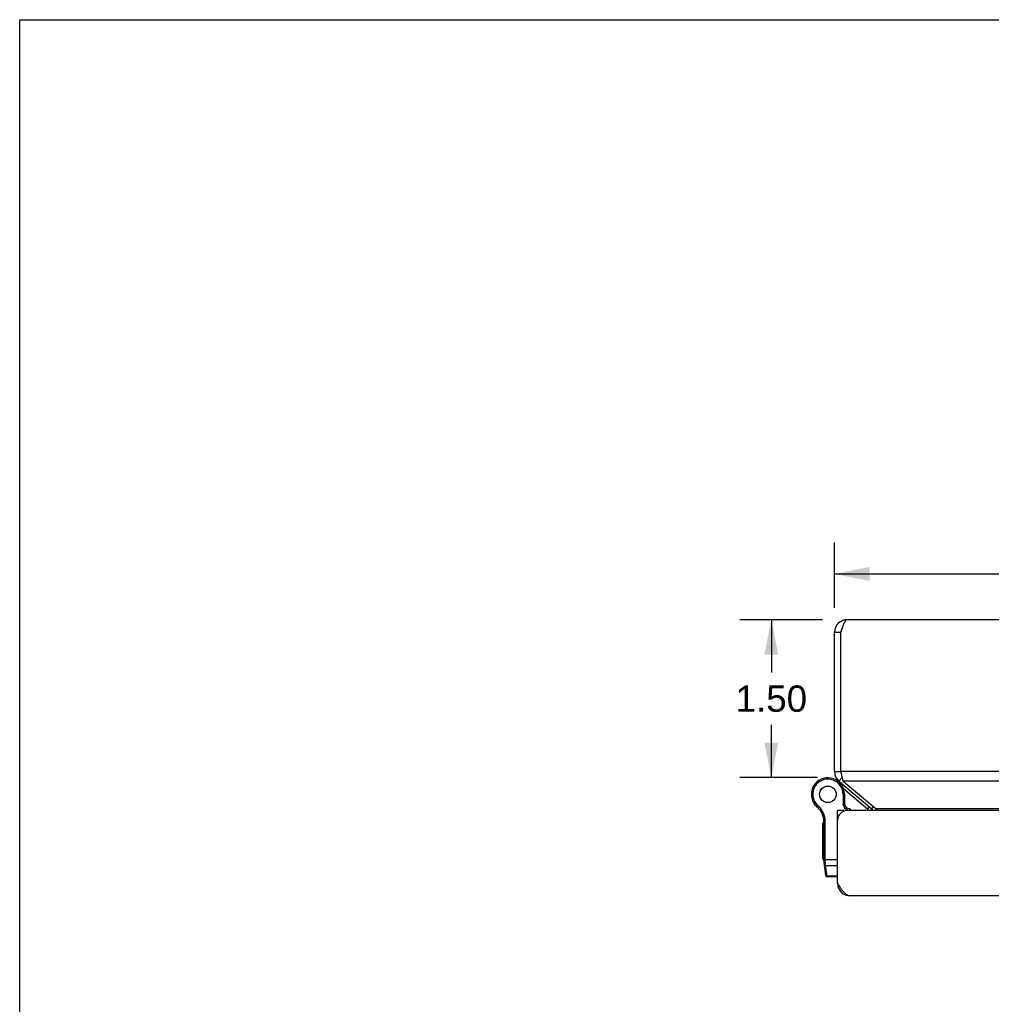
# Model space of a CAD drawing. Header units: inches. Extents: x 0 to 56.7, y 0 to 36.7.
# Tile 9 of 14: x 0 to 9.2, y 27.3 to 36.7. Entities that reach past the tile are written whole.
import ezdxf

# ---------------------------------------------------------------- set-up
doc = ezdxf.new("R2010")
doc.units = ezdxf.units.IN
doc.header["$LTSCALE"] = 3.116667
doc.header["$MEASUREMENT"] = 0
doc.layers.get('0').update_dxf_attribs({"linetype": 'CONTINUOUS'})
doc.layers.add('02___PRT_ALL_AXES', color=7, linetype='CONTINUOUS')
doc.layers.add('DIMENSIONS', color=7, linetype='CONTINUOUS')
doc.styles.get("Standard").update_dxf_attribs({"font": 'arial.ttf'})
doc.dimstyles.new('DIMSTYLE_1', dxfattribs={"dimtxt": 0.25, "dimasz": 0.333333, "dimexe": 0.09, "dimexo": 0.07, "dimgap": 0.0375, "dimtad": 0, "dimtih": 1, "dimtoh": 1, "dimzin": 4, "dimdsep": 46, "dimtxsty": 'Standard', "dimblk": '_FILLED', "dimblk1": '_FILLED', "dimblk2": '_FILLED', "dimcen": 0.09, "dimazin": 1, "dimtfac": 1, "dimtofl": 0, "dimtmove": 0, "dimatfit": 3, "dimldrblk": '_FILLED', "dimfxl": 0, "dimtolj": 1, "dimtzin": 4, "dimarcsym": 0})

# ---------------------------------------------------------------- blocks, each defined once
blk = doc.blocks.new('_FILLED')
at = {"color": 0, "linetype": 'ByBlock'}
blk.add_solid([(0, 0), (-1, 0.2), (-1, -0.2)], dxfattribs=at)
blk = doc.blocks.new('*D16')
at = {"layer": 'DIMENSIONS', "color": 2, "linetype": 'Continuous'}
for p, q in [((7.6298, 30.9642), (6.8431, 30.9642)), ((7.1431, 30.9642), (7.1431, 30.4637)), ((7.1431, 29.4632), (7.1431, 29.9637)), ((7.582, 29.4632), (6.8431, 29.4632))]:
    blk.add_line(p, q, dxfattribs=at)
at = {"layer": 'DIMENSIONS', "color": 2, "linetype": 'Continuous', "xscale": 0.3333333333, "yscale": 0.3333333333, "zscale": 0.3333333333}
for p, rotation in [((7.1431, 30.9642), 90), ((7.1431, 29.4632), 270)]:
    blk.add_blockref('_FILLED', p, dxfattribs=dict(at, rotation=rotation))
at = {"layer": 'DIMENSIONS', "color": 2, "linetype": 'Continuous', "insert": (7.1431, 30.3387), "char_height": 0.25, "width": 0.679368, "attachment_point": 2, "line_spacing_factor": 0.9}
blk.add_mtext('1.50', dxfattribs=at)
blk = doc.blocks.new('*D21')
at = {"layer": 'DIMENSIONS', "color": 2, "linetype": 'Continuous'}
for p, q in [((7.7431, 31.0776), (7.7431, 31.6989)), ((25.7431, 31.0776), (25.7431, 31.6989)), ((7.7431, 31.3989), (16.1813, 31.3989)), ((25.7431, 31.3989), (17.3049, 31.3989))]:
    blk.add_line(p, q, dxfattribs=at)
at = {"layer": 'DIMENSIONS', "color": 2, "linetype": 'Continuous', "xscale": 0.3333333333, "yscale": 0.3333333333, "zscale": 0.3333333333, "rotation": 180}
blk.add_blockref('_FILLED', (7.7431, 31.3989), dxfattribs=at)
at = {"layer": 'DIMENSIONS', "color": 2, "linetype": 'Continuous', "xscale": 0.3333333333, "yscale": 0.3333333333, "zscale": 0.3333333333}
blk.add_blockref('_FILLED', (25.7431, 31.3989), dxfattribs=at)
at = {"layer": 'DIMENSIONS', "color": 2, "linetype": 'Continuous', "insert": (16.7431, 31.5239), "char_height": 0.25, "width": 0.873606, "attachment_point": 2, "line_spacing_factor": 0.9}
blk.add_mtext('18.00', dxfattribs=at)

msp = doc.modelspace()

# ---------------------------------------------------------------- linework, layer by layer
at = {"color": 7, "linetype": 'Continuous'}
for p, q in [((0, 0), (0, 36.6667)), ((0, 36.6667), (56.6667, 36.6667)), ((7.7431, 30.8442), (7.8031, 30.8442)), ((7.7431, 29.5202), (7.8031, 29.5202)), ((7.7381, 29.4507), (7.7377, 29.4509)), ((7.786, 29.4283), (7.8153, 29.4632)), ((7.8046, 29.4009), (7.8104, 29.4078)), ((7.8248, 29.3042), (7.8248, 29.206)), ((7.8378, 29.3042), (7.8248, 29.3042)), ((8.0562, 29.1624), (7.8304, 29.3519)), ((7.8378, 29.3042), (7.8378, 29.2092)), ((7.5442, 29.2248), (7.5555, 29.2314)), ((7.5442, 29.2248), (7.5555, 29.2313)), ((7.5442, 29.2248), (7.5442, 29.2248)), ((7.5555, 29.2313), (7.5555, 29.2314)), ((7.5741, 29.1888), (7.5826, 29.1987)), ((7.8378, 29.2092), (7.8248, 29.206)), ((7.8546, 29.1486), (7.8248, 29.206)), ((7.8691, 29.149), (7.8378, 29.2092)), ((7.8326, 29.149), (7.7726, 29.149)), ((7.8326, 29.149), (7.8326, 29.1438)), ((8.0562, 29.1624), (8.0755, 29.1853)), ((8.0994, 29.1653), (8.1153, 29.1843)), ((7.6411, 29.0682), (7.6539, 29.0701)), ((7.6426, 28.6724), (7.6426, 29.0489)), ((7.6426, 29.0489), (7.6556, 29.0489)), ((7.6556, 28.6693), (7.6556, 29.0489)), ((7.7726, 29.0886), (7.7776, 29.0886)), ((7.6426, 28.6843), (7.7726, 28.6843)), ((7.661, 28.5319), (7.6438, 28.6551)), ((7.6521, 28.6694), (7.6526, 28.6694)), ((7.6526, 28.6694), (7.653, 28.6693)), ((7.653, 28.6693), (7.6534, 28.6693)), ((7.6534, 28.6693), (7.6538, 28.6693)), ((7.6538, 28.6693), (7.6543, 28.6693)), ((7.6543, 28.6693), (7.6547, 28.6693)), ((7.6547, 28.6693), (7.6551, 28.6693)), ((7.6551, 28.6693), (7.6556, 28.6693)), ((7.6556, 28.668), (7.6556, 28.6693)), ((7.6556, 28.6667), (7.6556, 28.668)), ((7.6556, 28.6654), (7.6556, 28.6667)), ((7.6557, 28.6642), (7.6556, 28.6654)), ((7.6557, 28.6629), (7.6557, 28.6642)), ((7.6557, 28.6617), (7.6557, 28.6629)), ((7.6558, 28.6604), (7.6557, 28.6617)), ((7.6559, 28.6592), (7.6558, 28.6604)), ((7.6559, 28.6579), (7.6559, 28.6592)), ((7.656, 28.6567), (7.6559, 28.6579)), ((7.6561, 28.6555), (7.656, 28.6567)), ((7.6562, 28.6543), (7.6561, 28.6555)), ((7.6563, 28.6532), (7.6562, 28.6543)), ((7.6564, 28.652), (7.6563, 28.6532)), ((7.6565, 28.6508), (7.6564, 28.652)), ((7.6567, 28.6497), (7.6565, 28.6508)), ((7.659, 28.6284), (7.6567, 28.6497)), ((7.6732, 28.5273), (7.659, 28.6284)), ((7.659, 28.6284), (7.7726, 28.6284)), ((7.6739, 28.5207), (7.6732, 28.5273)), ((7.7726, 28.5273), (7.6732, 28.5273)), ((7.7726, 28.5207), (7.6739, 28.5207)), ((7.7736, 28.4433), (7.7819, 28.4444))]:
    msp.add_line(p, q, dxfattribs=at)
at = {"color": 3, "linetype": 'Continuous'}
for p, q in [((25.6231, 30.9642), (7.8631, 30.9642)), ((7.7431, 29.5202), (7.7431, 30.8442)), ((7.8031, 29.5202), (7.8031, 30.8442)), ((7.8031, 29.5202), (7.8058, 29.5071)), ((25.6831, 29.5202), (7.8031, 29.5202)), ((7.786, 29.4283), (8.0994, 29.1653)), ((7.8246, 29.4283), (8.1379, 29.1653)), ((25.6617, 29.4283), (7.8246, 29.4283)), ((7.7726, 28.459), (7.7726, 29.149)), ((25.6226, 29.149), (7.8626, 29.149)), ((25.3483, 29.1653), (8.1379, 29.1653)), ((25.5926, 28.339), (7.8926, 28.339))]:
    msp.add_line(p, q, dxfattribs=at)
for points in [[(7.8631, 30.9642), (7.8608, 30.964), (7.8585, 30.9634), (7.8562, 30.9623), (7.8539, 30.9607), (7.8516, 30.9588), (7.8493, 30.9564), (7.847, 30.9537), (7.8447, 30.9505), (7.8424, 30.9469), (7.8401, 30.943), (7.8377, 30.9387), (7.8354, 30.934), (7.8331, 30.9291), (7.8308, 30.9238), (7.8285, 30.9182), (7.8262, 30.9124), (7.8239, 30.9063), (7.8216, 30.9), (7.8193, 30.8935), (7.817, 30.8868), (7.8147, 30.8799), (7.8124, 30.873), (7.81, 30.8659), (7.8077, 30.8587), (7.8054, 30.8515), (7.8031, 30.8442)], [(7.8058, 29.5071), (7.8071, 29.5006), (7.8085, 29.4942), (7.8098, 29.4879), (7.8112, 29.4816), (7.8125, 29.4755), (7.8138, 29.4695), (7.8152, 29.4636), (7.8165, 29.4579), (7.8179, 29.4524), (7.8192, 29.4471), (7.8205, 29.4421), (7.8219, 29.4372), (7.8232, 29.4326), (7.8246, 29.4283)], [(8.1379, 29.1653), (8.1415, 29.1624), (8.1451, 29.1592), (8.1486, 29.1559), (8.1522, 29.1523), (8.1554, 29.149)], [(7.8926, 28.339), (7.888, 28.3392), (7.8833, 28.3399), (7.8787, 28.341), (7.8741, 28.3425), (7.8695, 28.3444), (7.8649, 28.3468), (7.8603, 28.3496), (7.8556, 28.3528), (7.851, 28.3563), (7.8464, 28.3602), (7.8418, 28.3645), (7.8372, 28.3692), (7.8326, 28.3741), (7.828, 28.3794), (7.8234, 28.385), (7.8188, 28.3908), (7.8141, 28.3969), (7.8095, 28.4032), (7.8049, 28.4097), (7.8003, 28.4164), (7.7957, 28.4233), (7.7911, 28.4303), (7.7864, 28.4374), (7.7818, 28.4445), (7.7772, 28.4518), (7.7726, 28.459)]]:
    msp.add_lwpolyline(points, dxfattribs=at)
at = {"color": 7, "linetype": 'Continuous'}
for points in [[(7.6426, 28.6724), (7.6426, 28.6724), (7.6426, 28.6723), (7.6426, 28.6722), (7.6426, 28.6722), (7.6426, 28.6721), (7.6426, 28.6721), (7.6427, 28.672), (7.6427, 28.672), (7.6427, 28.6719), (7.6428, 28.6719), (7.6428, 28.6718), (7.6428, 28.6718), (7.6429, 28.6717), (7.6429, 28.6717), (7.643, 28.6716), (7.643, 28.6716), (7.6431, 28.6715), (7.6432, 28.6715), (7.6432, 28.6714), (7.6433, 28.6714), (7.6434, 28.6713), (7.6434, 28.6713), (7.6435, 28.6712), (7.6436, 28.6712), (7.6437, 28.6711), (7.6438, 28.6711), (7.6439, 28.671), (7.644, 28.671), (7.6441, 28.6709), (7.6442, 28.6709), (7.6443, 28.6709), (7.6444, 28.6708), (7.6445, 28.6708), (7.6446, 28.6707), (7.6447, 28.6707), (7.6449, 28.6706), (7.645, 28.6706), (7.6451, 28.6705), (7.6452, 28.6705), (7.6454, 28.6705), (7.6455, 28.6704), (7.6457, 28.6704), (7.6458, 28.6703), (7.6459, 28.6703), (7.6461, 28.6703), (7.6462, 28.6702), (7.6464, 28.6702), (7.6465, 28.6702), (7.6467, 28.6701), (7.6469, 28.6701), (7.647, 28.67), (7.6472, 28.67), (7.6474, 28.67), (7.6475, 28.6699), (7.6477, 28.6699), (7.6479, 28.6699), (7.648, 28.6699), (7.6482, 28.6698), (7.6484, 28.6698), (7.6486, 28.6698), (7.6488, 28.6697), (7.649, 28.6697), (7.6491, 28.6697), (7.6493, 28.6697), (7.6495, 28.6696), (7.6497, 28.6696), (7.6499, 28.6696), (7.6501, 28.6696), (7.6503, 28.6695), (7.6505, 28.6695), (7.6507, 28.6695), (7.6509, 28.6695), (7.6511, 28.6695), (7.6513, 28.6694), (7.6515, 28.6694), (7.6517, 28.6694), (7.6521, 28.6694)], [(7.6438, 28.6551), (7.6438, 28.655), (7.6438, 28.6549), (7.6439, 28.6547), (7.6439, 28.6546), (7.6439, 28.6545), (7.6439, 28.6544), (7.644, 28.6543), (7.644, 28.6542), (7.6441, 28.6541), (7.6441, 28.6539), (7.6442, 28.6538), (7.6442, 28.6537), (7.6443, 28.6536), (7.6444, 28.6535), (7.6444, 28.6534), (7.6445, 28.6533), (7.6446, 28.6532), (7.6446, 28.6531), (7.6447, 28.653), (7.6448, 28.6529), (7.6449, 28.6528), (7.645, 28.6527), (7.6451, 28.6526), (7.6452, 28.6525), (7.6453, 28.6524), (7.6454, 28.6523), (7.6455, 28.6522), (7.6456, 28.6521), (7.6457, 28.652), (7.6458, 28.6519), (7.6459, 28.6518), (7.6461, 28.6517), (7.6462, 28.6517), (7.6463, 28.6516), (7.6464, 28.6515), (7.6466, 28.6514), (7.6467, 28.6513), (7.6468, 28.6513), (7.647, 28.6512), (7.6471, 28.6511), (7.6473, 28.651), (7.6474, 28.651), (7.6476, 28.6509), (7.6477, 28.6508), (7.6479, 28.6508), (7.648, 28.6507), (7.6482, 28.6506), (7.6484, 28.6506), (7.6485, 28.6505), (7.6487, 28.6504), (7.6489, 28.6504), (7.649, 28.6503), (7.6492, 28.6503), (7.6494, 28.6502), (7.6496, 28.6502), (7.6498, 28.6501), (7.6499, 28.6501), (7.6501, 28.65), (7.6503, 28.65), (7.6505, 28.65), (7.6507, 28.6499), (7.6509, 28.6499), (7.6511, 28.6499), (7.6513, 28.6498), (7.6515, 28.6498), (7.6517, 28.6498), (7.6518, 28.6497), (7.652, 28.6497), (7.6522, 28.6497), (7.6525, 28.6497), (7.6527, 28.6497), (7.6529, 28.6496), (7.6531, 28.6496), (7.6533, 28.6496), (7.6535, 28.6496), (7.6537, 28.6496), (7.6539, 28.6496), (7.6541, 28.6496), (7.6543, 28.6496), (7.6545, 28.6496), (7.6547, 28.6496), (7.6549, 28.6496), (7.6552, 28.6496), (7.6554, 28.6496), (7.6556, 28.6496), (7.6558, 28.6496), (7.656, 28.6496), (7.6562, 28.6496), (7.6564, 28.6497), (7.6567, 28.6497)], [(7.6461, 28.6383), (7.6462, 28.6381), (7.6462, 28.6379), (7.6462, 28.6377), (7.6463, 28.6375), (7.6463, 28.6373), (7.6464, 28.6371), (7.6464, 28.6369), (7.6465, 28.6367), (7.6465, 28.6365), (7.6466, 28.6364), (7.6467, 28.6362), (7.6467, 28.636), (7.6468, 28.6358), (7.6469, 28.6356), (7.6469, 28.6354), (7.647, 28.6353), (7.6471, 28.6351), (7.6472, 28.6349), (7.6473, 28.6347), (7.6474, 28.6346), (7.6475, 28.6344), (7.6476, 28.6342), (7.6477, 28.6341), (7.6478, 28.6339), (7.6479, 28.6337), (7.648, 28.6336), (7.6481, 28.6334), (7.6483, 28.6332), (7.6484, 28.6331), (7.6485, 28.6329), (7.6487, 28.6328), (7.6488, 28.6326), (7.6489, 28.6325), (7.6491, 28.6323), (7.6492, 28.6322), (7.6493, 28.632), (7.6495, 28.6319), (7.6496, 28.6318), (7.6498, 28.6316), (7.6499, 28.6315), (7.6501, 28.6314), (7.6503, 28.6312), (7.6504, 28.6311), (7.6506, 28.631), (7.6508, 28.6309), (7.6509, 28.6307), (7.6511, 28.6306), (7.6513, 28.6305), (7.6515, 28.6304), (7.6516, 28.6303), (7.6518, 28.6302), (7.652, 28.6301), (7.6522, 28.63), (7.6524, 28.6299), (7.6526, 28.6298), (7.6527, 28.6297), (7.6529, 28.6296), (7.6531, 28.6295), (7.6533, 28.6294), (7.6535, 28.6294), (7.6537, 28.6293), (7.6539, 28.6292), (7.6541, 28.6292), (7.6543, 28.6291), (7.6545, 28.629), (7.6547, 28.629), (7.6549, 28.6289), (7.6551, 28.6289), (7.6554, 28.6288), (7.6556, 28.6288), (7.6558, 28.6287), (7.656, 28.6287), (7.6562, 28.6286), (7.6564, 28.6286), (7.6566, 28.6286), (7.6568, 28.6285), (7.6571, 28.6285), (7.6573, 28.6285), (7.6575, 28.6285), (7.6577, 28.6285), (7.6579, 28.6284), (7.6581, 28.6284), (7.6584, 28.6284), (7.6586, 28.6284), (7.6588, 28.6284), (7.659, 28.6284)], [(7.6603, 28.5371), (7.6603, 28.5369), (7.6603, 28.5367), (7.6604, 28.5366), (7.6604, 28.5364), (7.6605, 28.5362), (7.6605, 28.536), (7.6606, 28.5358), (7.6606, 28.5356), (7.6607, 28.5354), (7.6607, 28.5352), (7.6608, 28.535), (7.6609, 28.5349), (7.6609, 28.5347), (7.661, 28.5345), (7.6611, 28.5343), (7.6612, 28.5341), (7.6613, 28.534), (7.6613, 28.5338), (7.6614, 28.5336), (7.6615, 28.5334), (7.6616, 28.5333), (7.6617, 28.5331), (7.6618, 28.5329), (7.6619, 28.5328), (7.6621, 28.5326), (7.6622, 28.5324), (7.6623, 28.5323), (7.6624, 28.5321), (7.6625, 28.532), (7.6627, 28.5318), (7.6628, 28.5316), (7.6629, 28.5315), (7.6631, 28.5313), (7.6632, 28.5312), (7.6633, 28.5311), (7.6635, 28.5309), (7.6636, 28.5308), (7.6638, 28.5306), (7.6639, 28.5305), (7.6641, 28.5304), (7.6642, 28.5302), (7.6644, 28.5301), (7.6646, 28.53), (7.6647, 28.5299), (7.6649, 28.5297), (7.6651, 28.5296), (7.6652, 28.5295), (7.6654, 28.5294), (7.6656, 28.5293), (7.6658, 28.5292), (7.666, 28.5291), (7.6661, 28.529), (7.6663, 28.5289), (7.6665, 28.5288), (7.6667, 28.5287), (7.6669, 28.5286), (7.6671, 28.5285), (7.6673, 28.5284), (7.6675, 28.5283), (7.6677, 28.5282), (7.6679, 28.5282), (7.6681, 28.5281), (7.6683, 28.528), (7.6685, 28.528), (7.6687, 28.5279), (7.6689, 28.5278), (7.6691, 28.5278), (7.6693, 28.5277), (7.6695, 28.5277), (7.6697, 28.5276), (7.6699, 28.5276), (7.6701, 28.5275), (7.6703, 28.5275), (7.6706, 28.5275), (7.6708, 28.5274), (7.671, 28.5274), (7.6712, 28.5274), (7.6714, 28.5274), (7.6716, 28.5273), (7.6719, 28.5273), (7.6721, 28.5273), (7.6723, 28.5273), (7.6725, 28.5273), (7.6727, 28.5273), (7.6729, 28.5273), (7.6732, 28.5273)]]:
    msp.add_lwpolyline(points, dxfattribs=at)
at = {"color": 3, "linetype": 'Continuous'}
for centre, radius, start, end in [((7.8631, 30.8442), 0.12, 90, 180), ((7.8631, 29.5202), 0.12, 180, 230), ((7.8626, 29.059), 0.09, 90, 180), ((8.0608, 29.1194), 0.06, 29.61637, 50), ((7.8926, 28.459), 0.12, 180, 270)]:
    msp.add_arc(centre, radius, start, end, dxfattribs=at)
at = {"color": 7, "linetype": 'Continuous'}
for centre, radius, start, end in [((7.8631, 30.8442), 0.06, 144.21427, 180), ((7.8631, 29.5202), 0.06, 180, 203.10443), ((7.6803, 29.3042), 0.1575, 0, 210.26499), ((7.6803, 29.3042), 0.1445, 0, 210.26499), ((7.6433, 29.2086), 0.26, 50, 68.622), ((7.6803, 29.3042), 0.1575, 210.27865, 232.68689), ((7.667, 29.2964), 0.1421, 210.26499, 229.20673), ((7.667, 29.2964), 0.1291, 210.26499, 229.20673), ((7.4435, 29.0374), 0.213, 8.84009, 49.20673), ((7.4435, 29.0374), 0.2, 8.84009, 49.20673), ((7.7807, 28.982), 0.21, 52.68557, 69.70189), ((7.9952, 29.0896), 0.095, 38.72563, 50), ((7.9952, 29.0896), 0.125, 28.38861, 50), ((7.5176, 29.0489), 0.125, 0, 8.84009), ((7.5176, 29.0489), 0.138, 0, 8.84009), ((7.7676, 28.6724), 0.125, 180, 187.96175), ((7.6739, 28.5337), 0.013, 187.97573, 270)]:
    msp.add_arc(centre, radius, start, end, dxfattribs=at)
at = {"layer": '02___PRT_ALL_AXES', "color": 7, "linetype": 'Continuous'}
for p, q in [((7.6326, 28.6895), (7.6326, 29.0299)), ((7.6426, 29.0299), (7.6326, 29.0299)), ((7.6426, 29.0215), (7.6326, 29.0215)), ((7.6426, 28.9696), (7.6326, 28.9696)), ((7.6426, 28.9612), (7.6326, 28.9612)), ((7.6426, 28.8912), (7.6326, 28.8912)), ((7.6426, 28.6897), (7.6326, 28.6897)), ((7.6426, 28.6895), (7.6326, 28.6895))]:
    msp.add_line(p, q, dxfattribs=at)
for radius in [0.079, 0.078]:
    msp.add_circle((7.6803, 29.3042), radius, dxfattribs=at)

# ---------------------------------------------------------------- dimensions: what is measured, and where the dimension line sits
at = {"layer": 'DIMENSIONS', "color": 2, "linetype": 'Continuous'}
dim = msp.add_linear_dim(base=(25.7431, 31.3989), p1=(7.7431, 31.0076), p2=(25.7431, 31.0076), dimstyle='DIMSTYLE_1', dxfattribs=at)
dim.commit()
dim.dimension.update_dxf_attribs({"geometry": '*D21', "text_midpoint": (16.7537, 31.3975), "dimtype": 160})
dim = msp.add_linear_dim(base=(7.1431, 29.4632), p1=(7.6998, 30.9642), p2=(7.652, 29.4632), angle=270, dimstyle='DIMSTYLE_1', dxfattribs=at)
dim.commit()
dim.dimension.update_dxf_attribs({"geometry": '*D16', "text_midpoint": (7.1539, 30.2123), "dimtype": 160})

doc.saveas('drawing.dxf')
